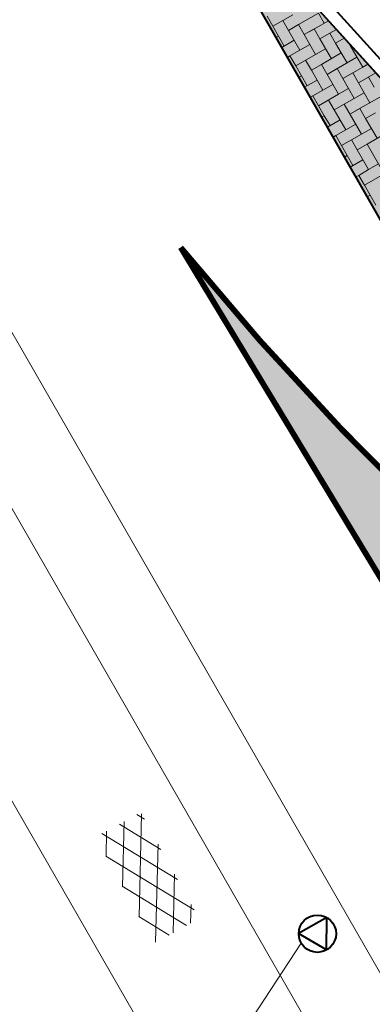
# Model space of a CAD drawing. Header units: metres. Extents: x 148742 to 148951, y 485553 to 485794.
# Tile 43 of 53: x 148827 to 148833, y 485707 to 485724. Entities that reach past the tile are written whole.
import ezdxf

# ---------------------------------------------------------------- set-up
doc = ezdxf.new("R2010")
doc.units = ezdxf.units.M
doc.header["$MEASUREMENT"] = 0
doc.layers.get('Defpoints').update_dxf_attribs({"color": 253, "lineweight": 13})
for name, color, linetype, lineweight in [('BWR-alg-topografie', 7, 'Continuous', 13), ('BWR-nieuw-band-basislijn_GV', 7, 'Continuous', 40), ('BWR-nieuw-band-trottoir rws 115¯225x240 betonrug_GV', 94, 'rws_b', 40), ('BWR-nieuw-raster-cel verharding_GV', 7, 'Continuous', 40), ('BWR-nieuw-straatmeubilair', 7, 'Continuous', 40), ('N-WE-VW-MARKERING_LANGS_STREEP_DOORGETROKKEN_010-G', 7, 'Continuous', 13), ('N-WE-VW-MARKERING_PUNTSTUK-G', 7, 'Continuous', 30), ('TOP-L-topo objecten vlak', 7, 'Continuous', 0), ('WVB-dim-terr-maatvoering 018', 7, 'Continuous', 13), ('WVB-pen-dik 035', 1, 'Continuous', 40), ('WVB-raster-80%', 252, 'Continuous', 30)]:
    doc.layers.add(name, color=color, linetype=linetype, lineweight=lineweight)
doc.styles.add('1 200   0.18', font='WORKING.shx', dxfattribs={"height": 0.36})
doc.styles.add('Style-WORKING', font='WORKING.shx')
doc.linetypes.add('rws_b', pattern='A,1.4,-0.4,0.07,-0.23,["B",Style-WORKING,S=0.36,R=0,X=-0.104,Y=-0.19],-0.17,0.07,-1.86', length=4.2)
doc.dimstyles.new('Note 1 200', dxfattribs={"dimtxt": 0.36, "dimasz": 0.36, "dimexe": 0.18, "dimexo": 0.0625, "dimgap": 0.18, "dimtad": 1, "dimzin": 0, "dimdsep": 46, "dimtxsty": '1 200   0.18', "dimblk": 'TerminatorOpen_0.5', "dimcen": 0, "dimclrd": 256, "dimclre": 256, "dimclrt": 1, "dimazin": 0, "dimtfac": 1, "dimtdec": 0, "dimtmove": 1, "dimatfit": 1, "dimldrblk": 'TerminatorOpen_0.5', "dimfxl": 0.18, "dimfxlon": 1, "dimfrac": 2, "dimtolj": 1, "dimtzin": 0, "dimlwd": -1, "dimlwe": -1, "dimarcsym": 0})
doc.dimstyles.new('TER 1 200', dxfattribs={"dimtxt": 0.36, "dimasz": 0.36, "dimexe": 0.18, "dimexo": 0.0625, "dimgap": 0.18, "dimtad": 1, "dimzin": 0, "dimdsep": 46, "dimtxsty": '1 200   0.18', "dimblk": 'TerminatorOpen_0.5', "dimcen": 0, "dimse1": 1, "dimse2": 1, "dimclrd": 256, "dimclre": 256, "dimclrt": 7, "dimazin": 0, "dimtfac": 1, "dimtdec": 0, "dimtmove": 1, "dimatfit": 1, "dimldrblk": 'TerminatorOpen_0.5', "dimfxl": 0.18, "dimfxlon": 1, "dimfrac": 2, "dimtolj": 1, "dimtzin": 0, "dimlwd": -1, "dimlwe": -1, "dimarcsym": 0})

# ---------------------------------------------------------------- blocks, each defined once
blk = doc.blocks.new('RVVBOR')
at = {"layer": 'BWR-nieuw-straatmeubilair'}
for p, q in [((0, 0.325), (-0.281, -0.163)), ((0, 0.325), (0.282, -0.163)), ((-0.281, -0.163), (0.282, -0.163))]:
    blk.add_line(p, q, dxfattribs=at)
blk.add_circle((0, 0), 0.325, dxfattribs=at)
blk = doc.blocks.new('TerminatorOpen_0.5')
at = {"color": 0, "linetype": 'ByBlock', "lineweight": -2}
for q in [(-1, 0.25), (-1, 0), (-1, -0.25)]:
    blk.add_line((0, 0), q, dxfattribs=at)
blk = doc.blocks.new('*D55')
at = {"layer": 'Defpoints', "color": 0, "lineweight": 40, "transparency": 16777216}
for p in [(148838.7, 485710.319), (148801.919, 485682.694)]:
    blk.add_point(p, dxfattribs=at)
at = {"layer": 'WVB-dim-terr-maatvoering 018', "transparency": 16777216}
blk.add_line((148836.354, 485708.557), (148838.412, 485710.103), dxfattribs=at)
at = {"layer": 'WVB-dim-terr-maatvoering 018', "transparency": 16777216, "xscale": 0.36, "yscale": 0.36, "zscale": 0.36, "rotation": 36.90848713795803}
blk.add_blockref('TerminatorOpen_0.5', (148838.7, 485710.319), dxfattribs=at)
at = {"layer": 'WVB-dim-terr-maatvoering 018', "color": 7, "transparency": 16777216, "insert": (148837.455, 485708.934), "char_height": 0.36, "attachment_point": 5, "rotation": 216.9085, "style": '1 200   0.18'}
blk.add_mtext('\\A1;\\C7;R46.00', dxfattribs=at)
blk = doc.blocks.new('ASFALT')
at = {"layer": 'BWR-alg-topografie'}
for p, q in [((0.537, 0.737), (-0.001, 0.426)), ((1.137, 0.736), (0, 0.079)), ((1.483, -0.166), (0, 0.693)), ((1.737, 0.736), (0.177, -0.165)), ((2.083, -0.164), (0.524, 0.736)), ((2.111, 0.166), (1.124, 0.736)), ((2.112, 0.513), (1.725, 0.736)), ((2.113, 0.607), (0.778, -0.165)), ((0.884, -0.164), (0, 0.346)), ((2.112, 0.259), (1.377, -0.163)), ((0.284, -0.164), (0, 0)), ((2.113, -0.086), (1.978, -0.163))]:
    blk.add_line(p, q, dxfattribs=at)

msp = doc.modelspace()

# ---------------------------------------------------------------- hatches: boundary and pattern name
at = {"layer": 'N-WE-VW-MARKERING_PUNTSTUK-G', "linetype": 'Continuous'}
msp.add_hatch(color=256, dxfattribs=at).paths.add_polyline_path([(148836.124, 485713.452, 0.017477), (148833.892, 485715.766, -0.029481), (148829.586, 485720.45), (148834.513, 485712.285, -0.899602)])
at = {"layer": 'WVB-raster-80%', "extrusion": (0, 0, -1)}
msp.add_hatch(color=256, dxfattribs=at).paths.add_polyline_path([(-148841.575, 485706.01), (-148845.044, 485708.001), (-148844.369, 485709.177), (-148841.628, 485713.952), (-148829.247, 485727.616)])

# ---------------------------------------------------------------- linework, layer by layer
at = {"layer": 'BWR-nieuw-band-basislijn_GV', "ltscale": 0.5}
msp.add_line((148829.247, 485727.616), (148841.628, 485713.952), dxfattribs=at)
at = {"layer": 'BWR-nieuw-band-trottoir rws 115¯225x240 betonrug_GV', "linetype": 'rws_b', "flags": 128}
msp.add_lwpolyline([(148830.081, 485727.022), (148841.807, 485714.082), (148847.932, 485703.412)], dxfattribs=at)
at = {"layer": 'BWR-nieuw-raster-cel verharding_GV', "lineweight": 0}
for p, q in [((148831.536, 485724.507), (148831.189, 485724.308)), ((148831.983, 485724.533), (148831.636, 485724.334)), ((148832.082, 485724.36), (148831.983, 485724.533)), ((148831.189, 485724.308), (148831.09, 485724.482)), ((148831.363, 485724.408), (148831.462, 485724.234)), ((148831.462, 485724.234), (148831.636, 485724.334)), ((148831.636, 485724.334), (148831.935, 485723.814)), ((148832.157, 485724.403), (148831.822, 485724.21)), ((148831.189, 485724.308), (148831.289, 485724.135)), ((148831.662, 485723.888), (148831.462, 485724.234)), ((148831.909, 485724.26), (148831.735, 485724.161)), ((148832.008, 485724.087), (148831.909, 485724.26)), ((148832.182, 485724.186), (148832.008, 485724.087)), ((148832.182, 485724.186), (148832.295, 485724.251)), ((148832.281, 485724.013), (148832.182, 485724.186)), ((148831.289, 485724.135), (148831.247, 485724.11)), ((148831.389, 485723.961), (148831.289, 485724.135)), ((148831.562, 485724.061), (148831.346, 485723.937)), ((148831.835, 485723.987), (148831.662, 485723.888)), ((148832.008, 485724.087), (148832.208, 485723.74)), ((148832.432, 485724.1), (148832.281, 485724.013)), ((148832.281, 485724.013), (148832.381, 485723.84)), ((148832.514, 485724.01), (148832.555, 485723.939)), ((148831.488, 485723.788), (148831.662, 485723.888)), ((148831.935, 485723.814), (148831.588, 485723.614)), ((148831.935, 485723.814), (148832.108, 485723.913)), ((148832.381, 485723.84), (148832.034, 485723.64)), ((148832.481, 485723.666), (148832.381, 485723.84)), ((148832.555, 485723.939), (148832.57, 485723.948)), ((148832.754, 485723.592), (148832.555, 485723.939)), ((148831.488, 485723.788), (148831.445, 485723.763)), ((148831.588, 485723.614), (148831.488, 485723.788)), ((148831.761, 485723.714), (148831.861, 485723.541)), ((148831.861, 485723.541), (148832.034, 485723.64)), ((148832.034, 485723.64), (148832.333, 485723.12)), ((148832.654, 485723.766), (148832.221, 485723.517)), ((148832.845, 485723.645), (148832.754, 485723.592)), ((148831.588, 485723.614), (148831.687, 485723.441)), ((148832.06, 485723.194), (148831.861, 485723.541)), ((148832.307, 485723.567), (148832.134, 485723.467)), ((148832.407, 485723.393), (148832.307, 485723.567)), ((148832.58, 485723.493), (148832.407, 485723.393)), ((148832.58, 485723.493), (148832.754, 485723.592)), ((148832.68, 485723.319), (148832.58, 485723.493)), ((148832.982, 485723.493), (148832.68, 485723.319)), ((148831.687, 485723.441), (148831.643, 485723.416)), ((148831.787, 485723.268), (148831.687, 485723.441)), ((148831.96, 485723.367), (148831.742, 485723.242)), ((148832.234, 485723.293), (148832.06, 485723.194)), ((148832.407, 485723.393), (148832.606, 485723.046)), ((148832.68, 485723.319), (148832.78, 485723.146)), ((148832.853, 485723.419), (148832.953, 485723.246)), ((148831.887, 485723.094), (148832.06, 485723.194)), ((148832.333, 485723.12), (148831.986, 485722.921)), ((148832.333, 485723.12), (148832.507, 485723.22)), ((148832.78, 485723.146), (148832.433, 485722.947)), ((148832.879, 485722.973), (148832.78, 485723.146)), ((148831.887, 485723.094), (148831.841, 485723.068)), ((148831.986, 485722.921), (148831.887, 485723.094)), ((148832.16, 485723.02), (148832.259, 485722.847)), ((148833.053, 485723.072), (148832.619, 485722.823)), ((148831.986, 485722.921), (148832.086, 485722.747)), ((148832.259, 485722.847), (148832.433, 485722.947)), ((148832.459, 485722.5), (148832.259, 485722.847)), ((148832.433, 485722.947), (148832.732, 485722.426)), ((148832.706, 485722.873), (148832.532, 485722.773)), ((148832.805, 485722.699), (148832.706, 485722.873)), ((148832.979, 485722.799), (148832.805, 485722.699)), ((148832.086, 485722.747), (148832.04, 485722.721)), ((148832.186, 485722.574), (148832.086, 485722.747)), ((148832.359, 485722.674), (148832.139, 485722.547)), ((148832.805, 485722.699), (148833.005, 485722.353)), ((148832.285, 485722.401), (148832.459, 485722.5)), ((148832.632, 485722.6), (148832.459, 485722.5)), ((148832.732, 485722.426), (148832.905, 485722.526)), ((148833.178, 485722.452), (148832.831, 485722.253)), ((148832.285, 485722.401), (148832.238, 485722.373)), ((148832.385, 485722.227), (148832.285, 485722.401)), ((148832.732, 485722.426), (148832.385, 485722.227)), ((148832.558, 485722.327), (148832.658, 485722.153)), ((148832.385, 485722.227), (148832.484, 485722.054)), ((148832.658, 485722.153), (148832.831, 485722.253)), ((148832.857, 485721.807), (148832.658, 485722.153)), ((148832.831, 485722.253), (148833.13, 485721.733)), ((148832.484, 485722.054), (148832.436, 485722.026)), ((148832.584, 485721.88), (148832.484, 485722.054)), ((148832.758, 485721.98), (148832.535, 485721.852)), ((148832.684, 485721.707), (148832.857, 485721.807)), ((148833.031, 485721.906), (148832.857, 485721.807)), ((148832.684, 485721.707), (148832.634, 485721.679)), ((148832.783, 485721.533), (148832.684, 485721.707)), ((148833.13, 485721.733), (148832.783, 485721.533)), ((148832.783, 485721.533), (148832.883, 485721.36)), ((148832.883, 485721.36), (148832.833, 485721.331)), ((148832.983, 485721.187), (148832.883, 485721.36))]:
    msp.add_line(p, q, dxfattribs=at)
at = {"layer": 'N-WE-VW-MARKERING_LANGS_STREEP_DOORGETROKKEN_010-G', "flags": 128}
msp.add_lwpolyline([(148841.321, 485706.433, 0.1, 0.1, 0.065106), (148833.892, 485715.766, 0.1, 0.1, -0.029481), (148829.586, 485720.45, 0, 0, 0)], format="xyseb", dxfattribs=at)
at = {"layer": 'N-WE-VW-MARKERING_LANGS_STREEP_DOORGETROKKEN_010-G', "const_width": 0.1, "flags": 128}
msp.add_lwpolyline([(148829.586, 485720.45), (148834.513, 485712.285), (148838.803, 485704.813)], dxfattribs=at)
at = {"layer": 'TOP-L-topo objecten vlak', "color": 7, "linetype": 'Continuous', "lineweight": 0, "flags": 128}
for points in [[(148882.619, 485621.631), (148879.303, 485627.34), (148843.083, 485690.328), (148812.303, 485743.975), (148800.973, 485763.768)], [(148799.653, 485763.01), (148810.39, 485744.241), (148850.083, 485675.038), (148881.249, 485620.848)]]:
    msp.add_lwpolyline(points, dxfattribs=at)
at = {"layer": 'TOP-L-topo objecten vlak', "linetype": 'Continuous', "lineweight": 0, "flags": 128}
for points in [[(148881.249, 485620.848), (148850.083, 485675.038), (148810.39, 485744.241), (148799.653, 485763.01)], [(148797.478, 485761.76), (148808.361, 485742.66), (148847.819, 485673.916), (148879.095, 485619.617)]]:
    msp.add_lwpolyline(points, dxfattribs=at)
at = {"layer": 'WVB-pen-dik 035'}
msp.add_line((148841.575, 485706.01), (148829.247, 485727.616), dxfattribs=at)
at = {"layer": 'WVB-raster-80%', "flags": 128}
msp.add_lwpolyline([(148844.369, 485709.177), (148845.044, 485708.001), (148841.575, 485706.01), (148829.247, 485727.616), (148841.628, 485713.952)], close=True, dxfattribs=at)

# ---------------------------------------------------------------- block references
at = {"layer": 'BWR-alg-topografie', "rotation": 118.5964162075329}
msp.add_blockref('ASFALT', (148829.759, 485708.667), dxfattribs=at)
at = {"layer": 'BWR-nieuw-straatmeubilair', "rotation": 209.8374355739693}
msp.add_blockref('RVVBOR', (148831.965, 485708.485), dxfattribs=at)

# ---------------------------------------------------------------- dimensions: what is measured, and where the dimension line sits
at = {"layer": 'WVB-dim-terr-maatvoering 018'}
dim = msp.add_radius_dim(center=(148801.919, 485682.694), mpoint=(148838.7, 485710.319), text='\\C7;<>', dimstyle='TER 1 200', override={"dimtdec": 2, "dimtmove": 1}, dxfattribs=at)
dim.commit()
dim.dimension.update_dxf_attribs({"geometry": '*D55', "text_midpoint": (148837.239, 485709.222), "dimtype": 164})

# ---------------------------------------------------------------- leaders
msp.add_leader([(148829.667, 485705.236), (148831.683, 485708.323)], dimstyle='Note 1 200', override={"dimscale": 1, "dimclrd": 0}, dxfattribs=at)

doc.saveas('drawing.dxf')
